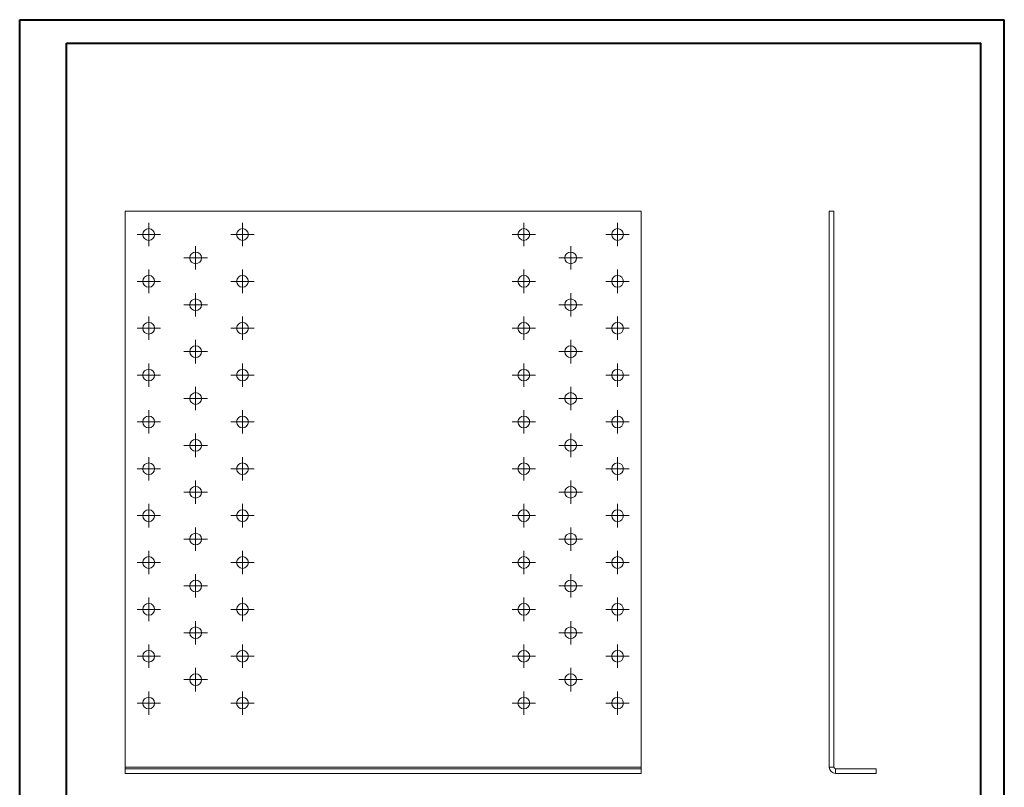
# Model space of a CAD drawing. Header units: millimetres. Extents: x 0 to 210, y 0 to 297.
# Tile 2 of 2: x 0 to 210, y 133 to 297. Entities that reach past the tile are written whole.
import ezdxf

# ---------------------------------------------------------------- set-up
doc = ezdxf.new("R2010")
doc.units = ezdxf.units.MM

# ---------------------------------------------------------------- blocks, each defined once
blk = doc.blocks.new('SW_CENTERMARKSYMBOL_0')
at = {"color": 0, "linetype": 'Continuous', "lineweight": 0}
for p, q in [((0, 1.25), (0, 2.5)), ((-1.25, 0), (-2.5, 0)), ((0, 0), (-1.25, 0)), ((0, 0), (0, 1.25)), ((0, 0), (0, -1.25)), ((0, 0), (1.25, 0)), ((1.25, 0), (2.5, 0)), ((0, -1.25), (0, -2.5))]:
    blk.add_line(p, q, dxfattribs=at)
blk = doc.blocks.new('SW_CENTERMARKSYMBOL_1')
at = {"color": 0, "linetype": 'Continuous', "lineweight": 0}
for p, q in [((0, 1.25), (0, 2.5)), ((-1.25, 0), (-2.5, 0)), ((0, 0), (-1.25, 0)), ((0, 0), (0, 1.25)), ((0, 0), (0, -1.25)), ((0, 0), (1.25, 0)), ((1.25, 0), (2.5, 0)), ((0, -1.25), (0, -2.5))]:
    blk.add_line(p, q, dxfattribs=at)
blk = doc.blocks.new('SW_CENTERMARKSYMBOL_2')
at = {"color": 0, "linetype": 'Continuous', "lineweight": 0}
for p, q in [((0, 1.25), (0, 2.5)), ((-1.25, 0), (-2.5, 0)), ((0, 0), (-1.25, 0)), ((0, 0), (0, 1.25)), ((0, 0), (0, -1.25)), ((0, 0), (1.25, 0)), ((1.25, 0), (2.5, 0)), ((0, -1.25), (0, -2.5))]:
    blk.add_line(p, q, dxfattribs=at)
blk = doc.blocks.new('SW_CENTERMARKSYMBOL_3')
at = {"color": 0, "linetype": 'Continuous', "lineweight": 0}
for p, q in [((0, 1.25), (0, 2.5)), ((-1.25, 0), (-2.5, 0)), ((0, 0), (-1.25, 0)), ((0, 0), (0, 1.25)), ((0, 0), (0, -1.25)), ((0, 0), (1.25, 0)), ((1.25, 0), (2.5, 0)), ((0, -1.25), (0, -2.5))]:
    blk.add_line(p, q, dxfattribs=at)
blk = doc.blocks.new('SW_CENTERMARKSYMBOL_4')
at = {"color": 0, "linetype": 'Continuous', "lineweight": 0}
for p, q in [((0, 1.25), (0, 2.5)), ((-1.25, 0), (-2.5, 0)), ((0, 0), (-1.25, 0)), ((0, 0), (0, 1.25)), ((0, 0), (0, -1.25)), ((0, 0), (1.25, 0)), ((1.25, 0), (2.5, 0)), ((0, -1.25), (0, -2.5))]:
    blk.add_line(p, q, dxfattribs=at)
blk = doc.blocks.new('SW_CENTERMARKSYMBOL_5')
at = {"color": 0, "linetype": 'Continuous', "lineweight": 0}
for p, q in [((0, 1.25), (0, 2.5)), ((-1.25, 0), (-2.5, 0)), ((0, 0), (-1.25, 0)), ((0, 0), (0, 1.25)), ((0, 0), (0, -1.25)), ((0, 0), (1.25, 0)), ((1.25, 0), (2.5, 0)), ((0, -1.25), (0, -2.5))]:
    blk.add_line(p, q, dxfattribs=at)
blk = doc.blocks.new('SW_CENTERMARKSYMBOL_6')
at = {"color": 0, "linetype": 'Continuous', "lineweight": 0}
for p, q in [((0, 1.25), (0, 2.5)), ((-1.25, 0), (-2.5, 0)), ((0, 0), (-1.25, 0)), ((0, 0), (0, 1.25)), ((0, 0), (0, -1.25)), ((0, 0), (1.25, 0)), ((1.25, 0), (2.5, 0)), ((0, -1.25), (0, -2.5))]:
    blk.add_line(p, q, dxfattribs=at)
blk = doc.blocks.new('SW_CENTERMARKSYMBOL_7')
at = {"color": 0, "linetype": 'Continuous', "lineweight": 0}
for p, q in [((0, 1.25), (0, 2.5)), ((-1.25, 0), (-2.5, 0)), ((0, 0), (-1.25, 0)), ((0, 0), (0, 1.25)), ((0, 0), (0, -1.25)), ((0, 0), (1.25, 0)), ((1.25, 0), (2.5, 0)), ((0, -1.25), (0, -2.5))]:
    blk.add_line(p, q, dxfattribs=at)
blk = doc.blocks.new('SW_CENTERMARKSYMBOL_8')
at = {"color": 0, "linetype": 'Continuous', "lineweight": 0}
for p, q in [((0, 1.25), (0, 2.5)), ((-1.25, 0), (-2.5, 0)), ((0, 0), (-1.25, 0)), ((0, 0), (0, 1.25)), ((0, 0), (0, -1.25)), ((0, 0), (1.25, 0)), ((1.25, 0), (2.5, 0)), ((0, -1.25), (0, -2.5))]:
    blk.add_line(p, q, dxfattribs=at)
blk = doc.blocks.new('SW_CENTERMARKSYMBOL_9')
at = {"color": 0, "linetype": 'Continuous', "lineweight": 0}
for p, q in [((0, 1.25), (0, 2.5)), ((-1.25, 0), (-2.5, 0)), ((0, 0), (-1.25, 0)), ((0, 0), (0, 1.25)), ((0, 0), (0, -1.25)), ((0, 0), (1.25, 0)), ((1.25, 0), (2.5, 0)), ((0, -1.25), (0, -2.5))]:
    blk.add_line(p, q, dxfattribs=at)
blk = doc.blocks.new('SW_CENTERMARKSYMBOL_10')
at = {"color": 0, "linetype": 'Continuous', "lineweight": 0}
for p, q in [((0, 1.25), (0, 2.5)), ((-1.25, 0), (-2.5, 0)), ((0, 0), (-1.25, 0)), ((0, 0), (0, 1.25)), ((0, 0), (0, -1.25)), ((0, 0), (1.25, 0)), ((1.25, 0), (2.5, 0)), ((0, -1.25), (0, -2.5))]:
    blk.add_line(p, q, dxfattribs=at)
blk = doc.blocks.new('SW_CENTERMARKSYMBOL_11')
at = {"color": 0, "linetype": 'Continuous', "lineweight": 0}
for p, q in [((0, 1.25), (0, 2.5)), ((-1.25, 0), (-2.5, 0)), ((0, 0), (-1.25, 0)), ((0, 0), (0, 1.25)), ((0, 0), (0, -1.25)), ((0, 0), (1.25, 0)), ((1.25, 0), (2.5, 0)), ((0, -1.25), (0, -2.5))]:
    blk.add_line(p, q, dxfattribs=at)
blk = doc.blocks.new('SW_CENTERMARKSYMBOL_12')
at = {"color": 0, "linetype": 'Continuous', "lineweight": 0}
for p, q in [((0, 1.25), (0, 2.5)), ((-1.25, 0), (-2.5, 0)), ((0, 0), (-1.25, 0)), ((0, 0), (0, 1.25)), ((0, 0), (0, -1.25)), ((0, 0), (1.25, 0)), ((1.25, 0), (2.5, 0)), ((0, -1.25), (0, -2.5))]:
    blk.add_line(p, q, dxfattribs=at)
blk = doc.blocks.new('SW_CENTERMARKSYMBOL_13')
at = {"color": 0, "linetype": 'Continuous', "lineweight": 0}
for p, q in [((0, 1.25), (0, 2.5)), ((-1.25, 0), (-2.5, 0)), ((0, 0), (-1.25, 0)), ((0, 0), (0, 1.25)), ((0, 0), (0, -1.25)), ((0, 0), (1.25, 0)), ((1.25, 0), (2.5, 0)), ((0, -1.25), (0, -2.5))]:
    blk.add_line(p, q, dxfattribs=at)
blk = doc.blocks.new('SW_CENTERMARKSYMBOL_14')
at = {"color": 0, "linetype": 'Continuous', "lineweight": 0}
for p, q in [((0, 1.25), (0, 2.5)), ((-1.25, 0), (-2.5, 0)), ((0, 0), (-1.25, 0)), ((0, 0), (0, 1.25)), ((0, 0), (0, -1.25)), ((0, 0), (1.25, 0)), ((1.25, 0), (2.5, 0)), ((0, -1.25), (0, -2.5))]:
    blk.add_line(p, q, dxfattribs=at)
blk = doc.blocks.new('SW_CENTERMARKSYMBOL_15')
at = {"color": 0, "linetype": 'Continuous', "lineweight": 0}
for p, q in [((0, 1.25), (0, 2.5)), ((-1.25, 0), (-2.5, 0)), ((0, 0), (-1.25, 0)), ((0, 0), (0, 1.25)), ((0, 0), (0, -1.25)), ((0, 0), (1.25, 0)), ((1.25, 0), (2.5, 0)), ((0, -1.25), (0, -2.5))]:
    blk.add_line(p, q, dxfattribs=at)
blk = doc.blocks.new('SW_CENTERMARKSYMBOL_16')
at = {"color": 0, "linetype": 'Continuous', "lineweight": 0}
for p, q in [((0, 1.25), (0, 2.5)), ((-1.25, 0), (-2.5, 0)), ((0, 0), (-1.25, 0)), ((0, 0), (0, 1.25)), ((0, 0), (0, -1.25)), ((0, 0), (1.25, 0)), ((1.25, 0), (2.5, 0)), ((0, -1.25), (0, -2.5))]:
    blk.add_line(p, q, dxfattribs=at)
blk = doc.blocks.new('SW_CENTERMARKSYMBOL_17')
at = {"color": 0, "linetype": 'Continuous', "lineweight": 0}
for p, q in [((0, 1.25), (0, 2.5)), ((-1.25, 0), (-2.5, 0)), ((0, 0), (-1.25, 0)), ((0, 0), (0, 1.25)), ((0, 0), (0, -1.25)), ((0, 0), (1.25, 0)), ((1.25, 0), (2.5, 0)), ((0, -1.25), (0, -2.5))]:
    blk.add_line(p, q, dxfattribs=at)
blk = doc.blocks.new('SW_CENTERMARKSYMBOL_18')
at = {"color": 0, "linetype": 'Continuous', "lineweight": 0}
for p, q in [((0, 1.25), (0, 2.5)), ((-1.25, 0), (-2.5, 0)), ((0, 0), (-1.25, 0)), ((0, 0), (0, 1.25)), ((0, 0), (0, -1.25)), ((0, 0), (1.25, 0)), ((1.25, 0), (2.5, 0)), ((0, -1.25), (0, -2.5))]:
    blk.add_line(p, q, dxfattribs=at)
blk = doc.blocks.new('SW_CENTERMARKSYMBOL_19')
at = {"color": 0, "linetype": 'Continuous', "lineweight": 0}
for p, q in [((0, 1.25), (0, 2.5)), ((-1.25, 0), (-2.5, 0)), ((0, 0), (-1.25, 0)), ((0, 0), (0, 1.25)), ((0, 0), (0, -1.25)), ((0, 0), (1.25, 0)), ((1.25, 0), (2.5, 0)), ((0, -1.25), (0, -2.5))]:
    blk.add_line(p, q, dxfattribs=at)
blk = doc.blocks.new('SW_CENTERMARKSYMBOL_20')
at = {"color": 0, "linetype": 'Continuous', "lineweight": 0}
for p, q in [((0, 1.25), (0, 2.5)), ((-1.25, 0), (-2.5, 0)), ((0, 0), (-1.25, 0)), ((0, 0), (0, 1.25)), ((0, 0), (0, -1.25)), ((0, 0), (1.25, 0)), ((1.25, 0), (2.5, 0)), ((0, -1.25), (0, -2.5))]:
    blk.add_line(p, q, dxfattribs=at)
blk = doc.blocks.new('SW_CENTERMARKSYMBOL_21')
at = {"color": 0, "linetype": 'Continuous', "lineweight": 0}
for p, q in [((0, 1.25), (0, 2.5)), ((-1.25, 0), (-2.5, 0)), ((0, 0), (-1.25, 0)), ((0, 0), (0, 1.25)), ((0, 0), (0, -1.25)), ((0, 0), (1.25, 0)), ((1.25, 0), (2.5, 0)), ((0, -1.25), (0, -2.5))]:
    blk.add_line(p, q, dxfattribs=at)
blk = doc.blocks.new('SW_CENTERMARKSYMBOL_22')
at = {"color": 0, "linetype": 'Continuous', "lineweight": 0}
for p, q in [((0, 1.25), (0, 2.5)), ((-1.25, 0), (-2.5, 0)), ((0, 0), (-1.25, 0)), ((0, 0), (0, 1.25)), ((0, 0), (0, -1.25)), ((0, 0), (1.25, 0)), ((1.25, 0), (2.5, 0)), ((0, -1.25), (0, -2.5))]:
    blk.add_line(p, q, dxfattribs=at)
blk = doc.blocks.new('SW_CENTERMARKSYMBOL_23')
at = {"color": 0, "linetype": 'Continuous', "lineweight": 0}
for p, q in [((0, 1.25), (0, 2.5)), ((-1.25, 0), (-2.5, 0)), ((0, 0), (-1.25, 0)), ((0, 0), (0, 1.25)), ((0, 0), (0, -1.25)), ((0, 0), (1.25, 0)), ((1.25, 0), (2.5, 0)), ((0, -1.25), (0, -2.5))]:
    blk.add_line(p, q, dxfattribs=at)
blk = doc.blocks.new('SW_CENTERMARKSYMBOL_24')
at = {"color": 0, "linetype": 'Continuous', "lineweight": 0}
for p, q in [((0, 1.25), (0, 2.5)), ((-1.25, 0), (-2.5, 0)), ((0, 0), (-1.25, 0)), ((0, 0), (0, 1.25)), ((0, 0), (0, -1.25)), ((0, 0), (1.25, 0)), ((1.25, 0), (2.5, 0)), ((0, -1.25), (0, -2.5))]:
    blk.add_line(p, q, dxfattribs=at)
blk = doc.blocks.new('SW_CENTERMARKSYMBOL_25')
at = {"color": 0, "linetype": 'Continuous', "lineweight": 0}
for p, q in [((0, 1.25), (0, 2.5)), ((-1.25, 0), (-2.5, 0)), ((0, 0), (-1.25, 0)), ((0, 0), (0, 1.25)), ((0, 0), (0, -1.25)), ((0, 0), (1.25, 0)), ((1.25, 0), (2.5, 0)), ((0, -1.25), (0, -2.5))]:
    blk.add_line(p, q, dxfattribs=at)
blk = doc.blocks.new('SW_CENTERMARKSYMBOL_26')
at = {"color": 0, "linetype": 'Continuous', "lineweight": 0}
for p, q in [((0, 1.25), (0, 2.5)), ((-1.25, 0), (-2.5, 0)), ((0, 0), (-1.25, 0)), ((0, 0), (0, 1.25)), ((0, 0), (0, -1.25)), ((0, 0), (1.25, 0)), ((1.25, 0), (2.5, 0)), ((0, -1.25), (0, -2.5))]:
    blk.add_line(p, q, dxfattribs=at)
blk = doc.blocks.new('SW_CENTERMARKSYMBOL_27')
at = {"color": 0, "linetype": 'Continuous', "lineweight": 0}
for p, q in [((0, 1.25), (0, 2.5)), ((-1.25, 0), (-2.5, 0)), ((0, 0), (-1.25, 0)), ((0, 0), (0, 1.25)), ((0, 0), (0, -1.25)), ((0, 0), (1.25, 0)), ((1.25, 0), (2.5, 0)), ((0, -1.25), (0, -2.5))]:
    blk.add_line(p, q, dxfattribs=at)
blk = doc.blocks.new('SW_CENTERMARKSYMBOL_28')
at = {"color": 0, "linetype": 'Continuous', "lineweight": 0}
for p, q in [((0, 1.25), (0, 2.5)), ((-1.25, 0), (-2.5, 0)), ((0, 0), (-1.25, 0)), ((0, 0), (0, 1.25)), ((0, 0), (0, -1.25)), ((0, 0), (1.25, 0)), ((1.25, 0), (2.5, 0)), ((0, -1.25), (0, -2.5))]:
    blk.add_line(p, q, dxfattribs=at)
blk = doc.blocks.new('SW_CENTERMARKSYMBOL_29')
at = {"color": 0, "linetype": 'Continuous', "lineweight": 0}
for p, q in [((0, 1.25), (0, 2.5)), ((-1.25, 0), (-2.5, 0)), ((0, 0), (-1.25, 0)), ((0, 0), (0, 1.25)), ((0, 0), (0, -1.25)), ((0, 0), (1.25, 0)), ((1.25, 0), (2.5, 0)), ((0, -1.25), (0, -2.5))]:
    blk.add_line(p, q, dxfattribs=at)
blk = doc.blocks.new('SW_CENTERMARKSYMBOL_30')
at = {"color": 0, "linetype": 'Continuous', "lineweight": 0}
for p, q in [((0, 1.25), (0, 2.5)), ((-1.25, 0), (-2.5, 0)), ((0, 0), (-1.25, 0)), ((0, 0), (0, 1.25)), ((0, 0), (0, -1.25)), ((0, 0), (1.25, 0)), ((1.25, 0), (2.5, 0)), ((0, -1.25), (0, -2.5))]:
    blk.add_line(p, q, dxfattribs=at)
blk = doc.blocks.new('SW_CENTERMARKSYMBOL_31')
at = {"color": 0, "linetype": 'Continuous', "lineweight": 0}
for p, q in [((0, 1.25), (0, 2.5)), ((-1.25, 0), (-2.5, 0)), ((0, 0), (-1.25, 0)), ((0, 0), (0, 1.25)), ((0, 0), (0, -1.25)), ((0, 0), (1.25, 0)), ((1.25, 0), (2.5, 0)), ((0, -1.25), (0, -2.5))]:
    blk.add_line(p, q, dxfattribs=at)
blk = doc.blocks.new('SW_CENTERMARKSYMBOL_32')
at = {"color": 0, "linetype": 'Continuous', "lineweight": 0}
for p, q in [((0, 1.25), (0, 2.5)), ((-1.25, 0), (-2.5, 0)), ((0, 0), (-1.25, 0)), ((0, 0), (0, 1.25)), ((0, 0), (0, -1.25)), ((0, 0), (1.25, 0)), ((1.25, 0), (2.5, 0)), ((0, -1.25), (0, -2.5))]:
    blk.add_line(p, q, dxfattribs=at)
blk = doc.blocks.new('SW_CENTERMARKSYMBOL_33')
at = {"color": 0, "linetype": 'Continuous', "lineweight": 0}
for p, q in [((0, 1.25), (0, 2.5)), ((-1.25, 0), (-2.5, 0)), ((0, 0), (-1.25, 0)), ((0, 0), (0, 1.25)), ((0, 0), (0, -1.25)), ((0, 0), (1.25, 0)), ((1.25, 0), (2.5, 0)), ((0, -1.25), (0, -2.5))]:
    blk.add_line(p, q, dxfattribs=at)
blk = doc.blocks.new('SW_CENTERMARKSYMBOL_34')
at = {"color": 0, "linetype": 'Continuous', "lineweight": 0}
for p, q in [((0, 1.25), (0, 2.5)), ((-1.25, 0), (-2.5, 0)), ((0, 0), (-1.25, 0)), ((0, 0), (0, 1.25)), ((0, 0), (0, -1.25)), ((0, 0), (1.25, 0)), ((1.25, 0), (2.5, 0)), ((0, -1.25), (0, -2.5))]:
    blk.add_line(p, q, dxfattribs=at)
blk = doc.blocks.new('SW_CENTERMARKSYMBOL_35')
at = {"color": 0, "linetype": 'Continuous', "lineweight": 0}
for p, q in [((0, 1.25), (0, 2.5)), ((-1.25, 0), (-2.5, 0)), ((0, 0), (-1.25, 0)), ((0, 0), (0, 1.25)), ((0, 0), (0, -1.25)), ((0, 0), (1.25, 0)), ((1.25, 0), (2.5, 0)), ((0, -1.25), (0, -2.5))]:
    blk.add_line(p, q, dxfattribs=at)
blk = doc.blocks.new('SW_CENTERMARKSYMBOL_36')
at = {"color": 0, "linetype": 'Continuous', "lineweight": 0}
for p, q in [((0, 1.25), (0, 2.5)), ((-1.25, 0), (-2.5, 0)), ((0, 0), (-1.25, 0)), ((0, 0), (0, 1.25)), ((0, 0), (0, -1.25)), ((0, 0), (1.25, 0)), ((1.25, 0), (2.5, 0)), ((0, -1.25), (0, -2.5))]:
    blk.add_line(p, q, dxfattribs=at)
blk = doc.blocks.new('SW_CENTERMARKSYMBOL_37')
at = {"color": 0, "linetype": 'Continuous', "lineweight": 0}
for p, q in [((0, 1.25), (0, 2.5)), ((-1.25, 0), (-2.5, 0)), ((0, 0), (-1.25, 0)), ((0, 0), (0, 1.25)), ((0, 0), (0, -1.25)), ((0, 0), (1.25, 0)), ((1.25, 0), (2.5, 0)), ((0, -1.25), (0, -2.5))]:
    blk.add_line(p, q, dxfattribs=at)
blk = doc.blocks.new('SW_CENTERMARKSYMBOL_38')
at = {"color": 0, "linetype": 'Continuous', "lineweight": 0}
for p, q in [((0, 1.25), (0, 2.5)), ((-1.25, 0), (-2.5, 0)), ((0, 0), (-1.25, 0)), ((0, 0), (0, 1.25)), ((0, 0), (0, -1.25)), ((0, 0), (1.25, 0)), ((1.25, 0), (2.5, 0)), ((0, -1.25), (0, -2.5))]:
    blk.add_line(p, q, dxfattribs=at)
blk = doc.blocks.new('SW_CENTERMARKSYMBOL_39')
at = {"color": 0, "linetype": 'Continuous', "lineweight": 0}
for p, q in [((0, 1.25), (0, 2.5)), ((-1.25, 0), (-2.5, 0)), ((0, 0), (-1.25, 0)), ((0, 0), (0, 1.25)), ((0, 0), (0, -1.25)), ((0, 0), (1.25, 0)), ((1.25, 0), (2.5, 0)), ((0, -1.25), (0, -2.5))]:
    blk.add_line(p, q, dxfattribs=at)
blk = doc.blocks.new('SW_CENTERMARKSYMBOL_40')
at = {"color": 0, "linetype": 'Continuous', "lineweight": 0}
for p, q in [((0, 1.25), (0, 2.5)), ((-1.25, 0), (-2.5, 0)), ((0, 0), (-1.25, 0)), ((0, 0), (0, 1.25)), ((0, 0), (0, -1.25)), ((0, 0), (1.25, 0)), ((1.25, 0), (2.5, 0)), ((0, -1.25), (0, -2.5))]:
    blk.add_line(p, q, dxfattribs=at)
blk = doc.blocks.new('SW_CENTERMARKSYMBOL_41')
at = {"color": 0, "linetype": 'Continuous', "lineweight": 0}
for p, q in [((0, 1.25), (0, 2.5)), ((-1.25, 0), (-2.5, 0)), ((0, 0), (-1.25, 0)), ((0, 0), (0, 1.25)), ((0, 0), (0, -1.25)), ((0, 0), (1.25, 0)), ((1.25, 0), (2.5, 0)), ((0, -1.25), (0, -2.5))]:
    blk.add_line(p, q, dxfattribs=at)
blk = doc.blocks.new('SW_CENTERMARKSYMBOL_42')
at = {"color": 0, "linetype": 'Continuous', "lineweight": 0}
for p, q in [((0, 1.25), (0, 2.5)), ((-1.25, 0), (-2.5, 0)), ((0, 0), (-1.25, 0)), ((0, 0), (0, 1.25)), ((0, 0), (0, -1.25)), ((0, 0), (1.25, 0)), ((1.25, 0), (2.5, 0)), ((0, -1.25), (0, -2.5))]:
    blk.add_line(p, q, dxfattribs=at)
blk = doc.blocks.new('SW_CENTERMARKSYMBOL_43')
at = {"color": 0, "linetype": 'Continuous', "lineweight": 0}
for p, q in [((0, 1.25), (0, 2.5)), ((-1.25, 0), (-2.5, 0)), ((0, 0), (-1.25, 0)), ((0, 0), (0, 1.25)), ((0, 0), (0, -1.25)), ((0, 0), (1.25, 0)), ((1.25, 0), (2.5, 0)), ((0, -1.25), (0, -2.5))]:
    blk.add_line(p, q, dxfattribs=at)
blk = doc.blocks.new('SW_CENTERMARKSYMBOL_44')
at = {"color": 0, "linetype": 'Continuous', "lineweight": 0}
for p, q in [((0, 1.25), (0, 2.5)), ((-1.25, 0), (-2.5, 0)), ((0, 0), (-1.25, 0)), ((0, 0), (0, 1.25)), ((0, 0), (0, -1.25)), ((0, 0), (1.25, 0)), ((1.25, 0), (2.5, 0)), ((0, -1.25), (0, -2.5))]:
    blk.add_line(p, q, dxfattribs=at)
blk = doc.blocks.new('SW_CENTERMARKSYMBOL_45')
at = {"color": 0, "linetype": 'Continuous', "lineweight": 0}
for p, q in [((0, 1.25), (0, 2.5)), ((-1.25, 0), (-2.5, 0)), ((0, 0), (-1.25, 0)), ((0, 0), (0, 1.25)), ((0, 0), (0, -1.25)), ((0, 0), (1.25, 0)), ((1.25, 0), (2.5, 0)), ((0, -1.25), (0, -2.5))]:
    blk.add_line(p, q, dxfattribs=at)
blk = doc.blocks.new('SW_CENTERMARKSYMBOL_46')
at = {"color": 0, "linetype": 'Continuous', "lineweight": 0}
for p, q in [((0, 1.25), (0, 2.5)), ((-1.25, 0), (-2.5, 0)), ((0, 0), (-1.25, 0)), ((0, 0), (0, 1.25)), ((0, 0), (0, -1.25)), ((0, 0), (1.25, 0)), ((1.25, 0), (2.5, 0)), ((0, -1.25), (0, -2.5))]:
    blk.add_line(p, q, dxfattribs=at)
blk = doc.blocks.new('SW_CENTERMARKSYMBOL_47')
at = {"color": 0, "linetype": 'Continuous', "lineweight": 0}
for p, q in [((0, 1.25), (0, 2.5)), ((-1.25, 0), (-2.5, 0)), ((0, 0), (-1.25, 0)), ((0, 0), (0, 1.25)), ((0, 0), (0, -1.25)), ((0, 0), (1.25, 0)), ((1.25, 0), (2.5, 0)), ((0, -1.25), (0, -2.5))]:
    blk.add_line(p, q, dxfattribs=at)
blk = doc.blocks.new('SW_CENTERMARKSYMBOL_48')
at = {"color": 0, "linetype": 'Continuous', "lineweight": 0}
for p, q in [((0, 1.25), (0, 2.5)), ((-1.25, 0), (-2.5, 0)), ((0, 0), (-1.25, 0)), ((0, 0), (0, 1.25)), ((0, 0), (0, -1.25)), ((0, 0), (1.25, 0)), ((1.25, 0), (2.5, 0)), ((0, -1.25), (0, -2.5))]:
    blk.add_line(p, q, dxfattribs=at)
blk = doc.blocks.new('SW_CENTERMARKSYMBOL_49')
at = {"color": 0, "linetype": 'Continuous', "lineweight": 0}
for p, q in [((0, 1.25), (0, 2.5)), ((-1.25, 0), (-2.5, 0)), ((0, 0), (-1.25, 0)), ((0, 0), (0, 1.25)), ((0, 0), (0, -1.25)), ((0, 0), (1.25, 0)), ((1.25, 0), (2.5, 0)), ((0, -1.25), (0, -2.5))]:
    blk.add_line(p, q, dxfattribs=at)
blk = doc.blocks.new('SW_CENTERMARKSYMBOL_50')
at = {"color": 0, "linetype": 'Continuous', "lineweight": 0}
for p, q in [((0, 1.25), (0, 2.5)), ((-1.25, 0), (-2.5, 0)), ((0, 0), (-1.25, 0)), ((0, 0), (0, 1.25)), ((0, 0), (0, -1.25)), ((0, 0), (1.25, 0)), ((1.25, 0), (2.5, 0)), ((0, -1.25), (0, -2.5))]:
    blk.add_line(p, q, dxfattribs=at)
blk = doc.blocks.new('SW_CENTERMARKSYMBOL_51')
at = {"color": 0, "linetype": 'Continuous', "lineweight": 0}
for p, q in [((0, 1.25), (0, 2.5)), ((-1.25, 0), (-2.5, 0)), ((0, 0), (-1.25, 0)), ((0, 0), (0, 1.25)), ((0, 0), (0, -1.25)), ((0, 0), (1.25, 0)), ((1.25, 0), (2.5, 0)), ((0, -1.25), (0, -2.5))]:
    blk.add_line(p, q, dxfattribs=at)
blk = doc.blocks.new('SW_CENTERMARKSYMBOL_52')
at = {"color": 0, "linetype": 'Continuous', "lineweight": 0}
for p, q in [((0, 1.25), (0, 2.5)), ((-1.25, 0), (-2.5, 0)), ((0, 0), (-1.25, 0)), ((0, 0), (0, 1.25)), ((0, 0), (0, -1.25)), ((0, 0), (1.25, 0)), ((1.25, 0), (2.5, 0)), ((0, -1.25), (0, -2.5))]:
    blk.add_line(p, q, dxfattribs=at)
blk = doc.blocks.new('SW_CENTERMARKSYMBOL_53')
at = {"color": 0, "linetype": 'Continuous', "lineweight": 0}
for p, q in [((0, 1.25), (0, 2.5)), ((-1.25, 0), (-2.5, 0)), ((0, 0), (-1.25, 0)), ((0, 0), (0, 1.25)), ((0, 0), (0, -1.25)), ((0, 0), (1.25, 0)), ((1.25, 0), (2.5, 0)), ((0, -1.25), (0, -2.5))]:
    blk.add_line(p, q, dxfattribs=at)
blk = doc.blocks.new('SW_CENTERMARKSYMBOL_54')
at = {"color": 0, "linetype": 'Continuous', "lineweight": 0}
for p, q in [((0, 1.25), (0, 2.5)), ((-1.25, 0), (-2.5, 0)), ((0, 0), (-1.25, 0)), ((0, 0), (0, 1.25)), ((0, 0), (0, -1.25)), ((0, 0), (1.25, 0)), ((1.25, 0), (2.5, 0)), ((0, -1.25), (0, -2.5))]:
    blk.add_line(p, q, dxfattribs=at)
blk = doc.blocks.new('SW_CENTERMARKSYMBOL_55')
at = {"color": 0, "linetype": 'Continuous', "lineweight": 0}
for p, q in [((0, 1.25), (0, 2.5)), ((-1.25, 0), (-2.5, 0)), ((0, 0), (-1.25, 0)), ((0, 0), (0, 1.25)), ((0, 0), (0, -1.25)), ((0, 0), (1.25, 0)), ((1.25, 0), (2.5, 0)), ((0, -1.25), (0, -2.5))]:
    blk.add_line(p, q, dxfattribs=at)
blk = doc.blocks.new('SW_CENTERMARKSYMBOL_56')
at = {"color": 0, "linetype": 'Continuous', "lineweight": 0}
for p, q in [((0, 1.25), (0, 2.5)), ((-1.25, 0), (-2.5, 0)), ((0, 0), (-1.25, 0)), ((0, 0), (0, 1.25)), ((0, 0), (0, -1.25)), ((0, 0), (1.25, 0)), ((1.25, 0), (2.5, 0)), ((0, -1.25), (0, -2.5))]:
    blk.add_line(p, q, dxfattribs=at)
blk = doc.blocks.new('SW_CENTERMARKSYMBOL_57')
at = {"color": 0, "linetype": 'Continuous', "lineweight": 0}
for p, q in [((0, 1.25), (0, 2.5)), ((-1.25, 0), (-2.5, 0)), ((0, 0), (-1.25, 0)), ((0, 0), (0, 1.25)), ((0, 0), (0, -1.25)), ((0, 0), (1.25, 0)), ((1.25, 0), (2.5, 0)), ((0, -1.25), (0, -2.5))]:
    blk.add_line(p, q, dxfattribs=at)
blk = doc.blocks.new('SW_CENTERMARKSYMBOL_58')
at = {"color": 0, "linetype": 'Continuous', "lineweight": 0}
for p, q in [((0, 1.25), (0, 2.5)), ((-1.25, 0), (-2.5, 0)), ((0, 0), (-1.25, 0)), ((0, 0), (0, 1.25)), ((0, 0), (0, -1.25)), ((0, 0), (1.25, 0)), ((1.25, 0), (2.5, 0)), ((0, -1.25), (0, -2.5))]:
    blk.add_line(p, q, dxfattribs=at)
blk = doc.blocks.new('SW_CENTERMARKSYMBOL_59')
at = {"color": 0, "linetype": 'Continuous', "lineweight": 0}
for p, q in [((0, 1.25), (0, 2.5)), ((-1.25, 0), (-2.5, 0)), ((0, 0), (-1.25, 0)), ((0, 0), (0, 1.25)), ((0, 0), (0, -1.25)), ((0, 0), (1.25, 0)), ((1.25, 0), (2.5, 0)), ((0, -1.25), (0, -2.5))]:
    blk.add_line(p, q, dxfattribs=at)
blk = doc.blocks.new('SW_CENTERMARKSYMBOL_60')
at = {"color": 0, "linetype": 'Continuous', "lineweight": 0}
for p, q in [((0, 1.25), (0, 2.5)), ((-1.25, 0), (-2.5, 0)), ((0, 0), (-1.25, 0)), ((0, 0), (0, 1.25)), ((0, 0), (0, -1.25)), ((0, 0), (1.25, 0)), ((1.25, 0), (2.5, 0)), ((0, -1.25), (0, -2.5))]:
    blk.add_line(p, q, dxfattribs=at)
blk = doc.blocks.new('SW_CENTERMARKSYMBOL_61')
at = {"color": 0, "linetype": 'Continuous', "lineweight": 0}
for p, q in [((0, 1.25), (0, 2.5)), ((-1.25, 0), (-2.5, 0)), ((0, 0), (-1.25, 0)), ((0, 0), (0, 1.25)), ((0, 0), (0, -1.25)), ((0, 0), (1.25, 0)), ((1.25, 0), (2.5, 0)), ((0, -1.25), (0, -2.5))]:
    blk.add_line(p, q, dxfattribs=at)
blk = doc.blocks.new('SW_CENTERMARKSYMBOL_62')
at = {"color": 0, "linetype": 'Continuous', "lineweight": 0}
for p, q in [((0, 1.25), (0, 2.5)), ((-1.25, 0), (-2.5, 0)), ((0, 0), (-1.25, 0)), ((0, 0), (0, 1.25)), ((0, 0), (0, -1.25)), ((0, 0), (1.25, 0)), ((1.25, 0), (2.5, 0)), ((0, -1.25), (0, -2.5))]:
    blk.add_line(p, q, dxfattribs=at)
blk = doc.blocks.new('SW_CENTERMARKSYMBOL_63')
at = {"color": 0, "linetype": 'Continuous', "lineweight": 0}
for p, q in [((0, 1.25), (0, 2.5)), ((-1.25, 0), (-2.5, 0)), ((0, 0), (-1.25, 0)), ((0, 0), (0, 1.25)), ((0, 0), (0, -1.25)), ((0, 0), (1.25, 0)), ((1.25, 0), (2.5, 0)), ((0, -1.25), (0, -2.5))]:
    blk.add_line(p, q, dxfattribs=at)

msp = doc.modelspace()

# ---------------------------------------------------------------- linework, layer by layer
at = {"color": 7, "linetype": 'Continuous', "lineweight": 40}
for p, q in [((0.08, 0.21), (0.08, 297.21)), ((0.08, 297.21), (210.08, 297.21)), ((210.08, 0.21), (210.08, 297.21)), ((210.08, 292.21), (210.08, 297.21)), ((10.08, 292.21), (205.08, 292.21)), ((10.08, 5.21), (10.08, 292.21)), ((205.08, 5.21), (205.08, 292.21))]:
    msp.add_line(p, q, dxfattribs=at)
at = {"color": 7, "linetype": 'Continuous', "lineweight": 15}
for p, q in [((22.6, 256.37), (22.6, 137.73)), ((22.6, 256.37), (132.6, 256.37)), ((132.6, 137.73), (132.6, 256.37)), ((172.74, 256.37), (172.74, 137.73)), ((172.74, 256.37), (173.74, 256.37)), ((173.74, 256.37), (173.74, 137.73)), ((22.6, 137.37), (22.6, 137.73)), ((22.6, 137.73), (132.6, 137.73)), ((22.6, 137.37), (132.6, 137.37)), ((22.6, 136.37), (22.6, 137.37)), ((132.6, 137.73), (132.6, 137.37)), ((132.6, 136.37), (132.6, 137.37)), ((173.74, 137.73), (172.74, 137.73)), ((174.11, 137.37), (174.11, 136.37)), ((174.11, 137.37), (182.74, 137.37)), ((182.74, 136.37), (182.74, 137.37)), ((22.6, 136.37), (132.6, 136.37)), ((174.11, 136.37), (182.74, 136.37))]:
    msp.add_line(p, q, dxfattribs=at)
for centre in [(27.6, 251.37), (47.6, 251.37), (107.6, 251.37), (127.6, 251.37), (37.6, 246.37), (117.6, 246.37), (27.6, 241.37), (47.6, 241.37), (107.6, 241.37), (127.6, 241.37), (37.6, 236.37), (117.6, 236.37), (27.6, 231.37), (47.6, 231.37), (107.6, 231.37), (127.6, 231.37), (37.6, 226.37), (117.6, 226.37), (27.6, 221.37), (47.6, 221.37), (107.6, 221.37), (127.6, 221.37), (37.6, 216.37), (117.6, 216.37), (27.6, 211.37), (47.6, 211.37), (107.6, 211.37), (127.6, 211.37), (37.6, 206.37), (117.6, 206.37), (27.6, 201.37), (47.6, 201.37), (107.6, 201.37), (127.6, 201.37), (37.6, 196.37), (117.6, 196.37), (27.6, 191.37), (47.6, 191.37), (107.6, 191.37), (127.6, 191.37), (37.6, 186.37), (117.6, 186.37), (27.6, 181.37), (47.6, 181.37), (107.6, 181.37), (127.6, 181.37), (37.6, 176.37), (117.6, 176.37), (27.6, 171.37), (47.6, 171.37), (107.6, 171.37), (127.6, 171.37), (37.6, 166.37), (117.6, 166.37), (27.6, 161.37), (47.6, 161.37), (107.6, 161.37), (127.6, 161.37), (37.6, 156.37), (117.6, 156.37), (27.6, 151.37), (47.6, 151.37), (107.6, 151.37), (127.6, 151.37)]:
    msp.add_circle(centre, 1.25, dxfattribs=at)
for radius in [1.37, 0.368]:
    msp.add_arc((174.11, 137.73), radius, 180, 270, dxfattribs=at)

# ---------------------------------------------------------------- block references
at = {"color": 7, "linetype": 'Continuous', "lineweight": 0}
for name, p in [('SW_CENTERMARKSYMBOL_11', (27.6, 251.37)), ('SW_CENTERMARKSYMBOL_0', (47.6, 251.37)), ('SW_CENTERMARKSYMBOL_22', (107.6, 251.37)), ('SW_CENTERMARKSYMBOL_33', (127.6, 251.37)), ('SW_CENTERMARKSYMBOL_44', (37.6, 246.37)), ('SW_CENTERMARKSYMBOL_54', (117.6, 246.37)), ('SW_CENTERMARKSYMBOL_12', (27.6, 241.37)), ('SW_CENTERMARKSYMBOL_1', (47.6, 241.37)), ('SW_CENTERMARKSYMBOL_23', (107.6, 241.37)), ('SW_CENTERMARKSYMBOL_34', (127.6, 241.37)), ('SW_CENTERMARKSYMBOL_45', (37.6, 236.37)), ('SW_CENTERMARKSYMBOL_55', (117.6, 236.37)), ('SW_CENTERMARKSYMBOL_13', (27.6, 231.37)), ('SW_CENTERMARKSYMBOL_2', (47.6, 231.37)), ('SW_CENTERMARKSYMBOL_24', (107.6, 231.37)), ('SW_CENTERMARKSYMBOL_35', (127.6, 231.37)), ('SW_CENTERMARKSYMBOL_46', (37.6, 226.37)), ('SW_CENTERMARKSYMBOL_56', (117.6, 226.37)), ('SW_CENTERMARKSYMBOL_14', (27.6, 221.37)), ('SW_CENTERMARKSYMBOL_3', (47.6, 221.37)), ('SW_CENTERMARKSYMBOL_25', (107.6, 221.37)), ('SW_CENTERMARKSYMBOL_36', (127.6, 221.37)), ('SW_CENTERMARKSYMBOL_47', (37.6, 216.37)), ('SW_CENTERMARKSYMBOL_57', (117.6, 216.37)), ('SW_CENTERMARKSYMBOL_15', (27.6, 211.37)), ('SW_CENTERMARKSYMBOL_4', (47.6, 211.37)), ('SW_CENTERMARKSYMBOL_26', (107.6, 211.37)), ('SW_CENTERMARKSYMBOL_37', (127.6, 211.37)), ('SW_CENTERMARKSYMBOL_48', (37.6, 206.37)), ('SW_CENTERMARKSYMBOL_58', (117.6, 206.37)), ('SW_CENTERMARKSYMBOL_16', (27.6, 201.37)), ('SW_CENTERMARKSYMBOL_5', (47.6, 201.37)), ('SW_CENTERMARKSYMBOL_27', (107.6, 201.37)), ('SW_CENTERMARKSYMBOL_38', (127.6, 201.37)), ('SW_CENTERMARKSYMBOL_49', (37.6, 196.37)), ('SW_CENTERMARKSYMBOL_59', (117.6, 196.37)), ('SW_CENTERMARKSYMBOL_17', (27.6, 191.37)), ('SW_CENTERMARKSYMBOL_6', (47.6, 191.37)), ('SW_CENTERMARKSYMBOL_28', (107.6, 191.37)), ('SW_CENTERMARKSYMBOL_39', (127.6, 191.37)), ('SW_CENTERMARKSYMBOL_50', (37.6, 186.37)), ('SW_CENTERMARKSYMBOL_60', (117.6, 186.37)), ('SW_CENTERMARKSYMBOL_18', (27.6, 181.37)), ('SW_CENTERMARKSYMBOL_7', (47.6, 181.37)), ('SW_CENTERMARKSYMBOL_29', (107.6, 181.37)), ('SW_CENTERMARKSYMBOL_40', (127.6, 181.37)), ('SW_CENTERMARKSYMBOL_51', (37.6, 176.37)), ('SW_CENTERMARKSYMBOL_61', (117.6, 176.37)), ('SW_CENTERMARKSYMBOL_19', (27.6, 171.37)), ('SW_CENTERMARKSYMBOL_8', (47.6, 171.37)), ('SW_CENTERMARKSYMBOL_30', (107.6, 171.37)), ('SW_CENTERMARKSYMBOL_41', (127.6, 171.37)), ('SW_CENTERMARKSYMBOL_52', (37.6, 166.37)), ('SW_CENTERMARKSYMBOL_62', (117.6, 166.37)), ('SW_CENTERMARKSYMBOL_20', (27.6, 161.37)), ('SW_CENTERMARKSYMBOL_9', (47.6, 161.37)), ('SW_CENTERMARKSYMBOL_31', (107.6, 161.37)), ('SW_CENTERMARKSYMBOL_42', (127.6, 161.37)), ('SW_CENTERMARKSYMBOL_53', (37.6, 156.37)), ('SW_CENTERMARKSYMBOL_63', (117.6, 156.37)), ('SW_CENTERMARKSYMBOL_21', (27.6, 151.37)), ('SW_CENTERMARKSYMBOL_10', (47.6, 151.37)), ('SW_CENTERMARKSYMBOL_32', (107.6, 151.37)), ('SW_CENTERMARKSYMBOL_43', (127.6, 151.37))]:
    msp.add_blockref(name, p, dxfattribs=at)

doc.saveas('drawing.dxf')
